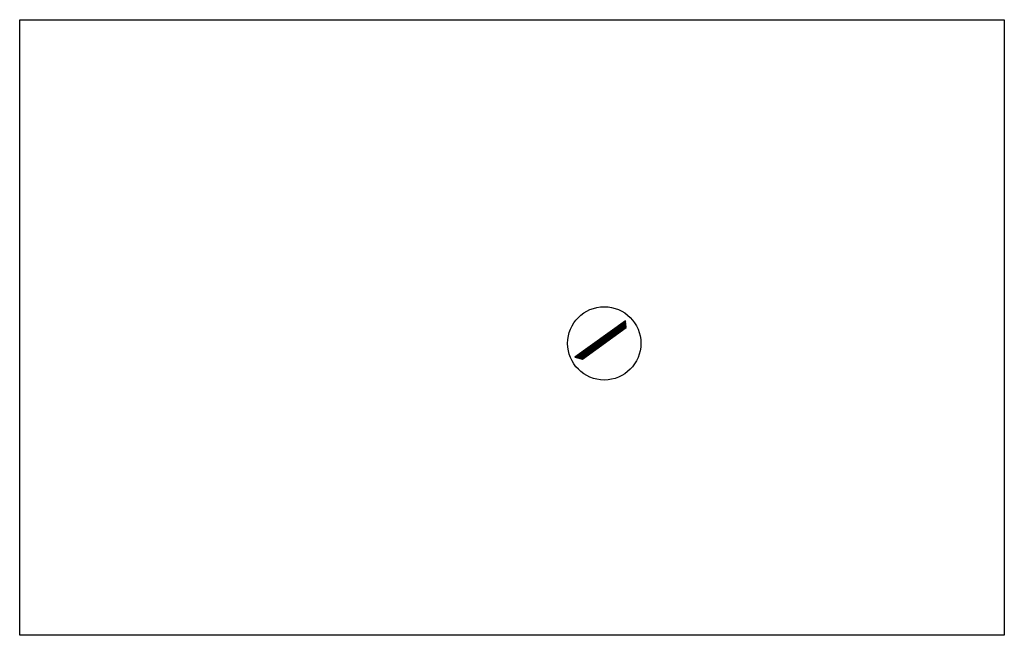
# Model space of a CAD drawing. Extents: x 1186843 to 2299837, y 117074 to 812695.
import ezdxf

# ---------------------------------------------------------------- set-up
doc = ezdxf.new("R2010")
doc.units = 0
doc.header["$MEASUREMENT"] = 0
doc.layers.get('0').update_dxf_attribs({"linetype": 'CONTINUOUS'})
doc.layers.add('Standard', color=7, linetype='CONTINUOUS')
picture_1 = doc.add_image_def('image1.jpg', size_in_pixel=(4000, 2500))

msp = doc.modelspace()

# ---------------------------------------------------------------- linework, layer by layer
at = {"layer": 'Standard', "color": 7, "linetype": 'Continuous'}
for p, q in [((1839083, 440779), (1867988, 469684)), ((1845453, 445382), (1871787, 471715)), ((1851824, 449985), (1871927, 470088)), ((1858195, 454588), (1872067, 468460)), ((1870195, 463258), (1865525, 467927)), ((1871221, 463999), (1866557, 468663)), ((1872247, 464741), (1867589, 469399)), ((1872235, 466521), (1868620, 470135)), ((1872068, 468456), (1869652, 470871)), ((1871901, 470390), (1870684, 471607)), ((1871734, 472325), (1871716, 472343)), ((1822234, 429233), (1849489, 456488)), ((1826342, 431573), (1855655, 460887)), ((1832712, 436176), (1861821, 465285)), ((1854800, 452135), (1850048, 456888)), ((1855827, 452877), (1851080, 457624)), ((1856853, 453618), (1852112, 458360)), ((1857879, 454360), (1853144, 459096)), ((1858906, 455101), (1854175, 459831)), ((1859932, 455843), (1855207, 460567)), ((1860958, 456584), (1856239, 461303)), ((1861984, 457326), (1857271, 462039)), ((1863011, 458067), (1858303, 462775)), ((1864037, 458809), (1859334, 463511)), ((1865063, 459550), (1860366, 464247)), ((1866089, 460292), (1861398, 464983)), ((1867116, 461033), (1862430, 465719)), ((1868142, 461775), (1863461, 466455)), ((1869168, 462516), (1864493, 467191)), ((1864565, 459191), (1872208, 466833)), ((1870936, 463793), (1872348, 465206)), ((1819456, 429991), (1837156, 447691)), ((1820845, 429612), (1843322, 452090)), ((1839406, 441013), (1834572, 445848)), ((1840433, 441754), (1835603, 446584)), ((1841459, 442496), (1836635, 447320)), ((1842485, 443237), (1837667, 448056)), ((1843512, 443979), (1838699, 448792)), ((1844538, 444720), (1839731, 449528)), ((1845564, 445462), (1840762, 450264)), ((1846590, 446203), (1841794, 451000)), ((1847617, 446945), (1842826, 451736)), ((1848643, 447686), (1843858, 452472)), ((1849669, 448428), (1844889, 453208)), ((1850695, 449169), (1845921, 453944)), ((1851722, 449911), (1846953, 454680)), ((1852748, 450652), (1847985, 455416)), ((1853774, 451394), (1849017, 456152)), ((1815289, 431127), (1818657, 434496)), ((1816678, 430749), (1824824, 438894)), ((1822986, 429149), (1818063, 434072)), ((1818067, 430370), (1830990, 443293)), ((1824012, 429891), (1819095, 434808)), ((1825039, 430632), (1820127, 435544)), ((1826065, 431374), (1821158, 436280)), ((1827091, 432115), (1822190, 437016)), ((1828117, 432857), (1823222, 437752)), ((1829144, 433598), (1824254, 438488)), ((1830170, 434340), (1825286, 439224)), ((1831196, 435081), (1826317, 439960)), ((1832223, 435822), (1827349, 440696)), ((1833249, 436564), (1828381, 441432)), ((1834275, 437305), (1829413, 442168)), ((1835301, 438047), (1830445, 442904)), ((1836328, 438788), (1831476, 443640)), ((1837354, 439530), (1832508, 444376)), ((1838380, 440271), (1833540, 445112)), ((1815860, 430971), (1814968, 431864)), ((1818291, 430309), (1816000, 432600)), ((1820722, 429646), (1817031, 433336))]:
    msp.add_line(p, q, dxfattribs=at)
msp.add_lwpolyline([(1871732, 472355), (1814310, 431394), (1822865, 429061), (1872380, 464837)], close=True, dxfattribs=at)
at = {"layer": 'Standard', "color": 1, "linetype": 'Continuous'}
msp.add_circle((1847622, 446949), 41433, dxfattribs=at)

# ---------------------------------------------------------------- pictures from other files: only their frames are drawn
image = msp.add_image(picture_1, insert=(1186843, 117074), size_in_units=(1112995, 695622))
image.dxf.flags = 7

doc.saveas('drawing.dxf')
